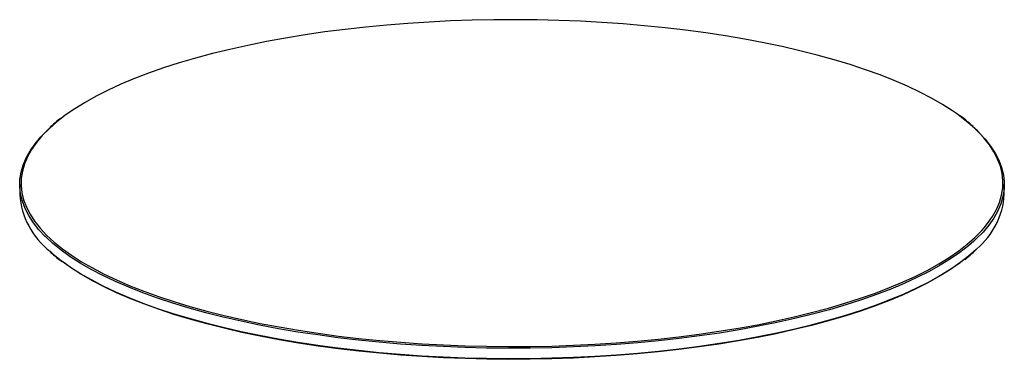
# Paper-space layout '_Dimétrica' of a CAD drawing. Header units: millimetres. Extents: x -72 to 73, y -24 to 26.
import ezdxf

# ---------------------------------------------------------------- set-up
doc = ezdxf.new("R2010")
doc.units = ezdxf.units.MM

psp = doc.layouts.new('_Dimétrica')

# ---------------------------------------------------------------- linework, layer by layer
at = {"color": 7, "linetype": 'Continuous', "lineweight": 25}
for p, q in [((-72.5, 1.7), (-72.5, 0.19)), ((72.5, 0.19), (72.5, 1.7))]:
    psp.add_line(p, q, dxfattribs=at)
at = {"color": 7, "linetype": 'Continuous', "lineweight": 25, "flags": 128}
for points in [[(65.45, 12.13), (64.87, 12.52), (63.4, 13.47), (61.8, 14.39), (60.08, 15.29), (58.24, 16.17), (56.29, 17.01), (54.23, 17.83), (52.06, 18.61), (49.79, 19.36), (47.42, 20.08), (44.96, 20.76), (42.41, 21.4), (39.78, 22.01), (37.07, 22.58), (34.29, 23.1), (31.44, 23.59), (28.53, 24.03), (25.56, 24.43), (22.55, 24.78), (19.48, 25.09), (16.39, 25.36), (13.25, 25.58), (10.1, 25.75), (6.92, 25.87), (3.73, 25.95), (0.53, 25.98), (-2.66, 25.97), (-5.86, 25.91), (-9.04, 25.8), (-12.2, 25.64), (-15.34, 25.44), (-18.45, 25.19), (-21.53, 24.89), (-24.56, 24.55), (-27.54, 24.17), (-30.47, 23.74), (-33.34, 23.27), (-36.15, 22.76), (-38.88, 22.2), (-41.54, 21.61), (-44.12, 20.98), (-46.61, 20.31), (-49.01, 19.6), (-51.31, 18.86), (-53.51, 18.09), (-55.61, 17.29), (-57.6, 16.45), (-59.48, 15.59), (-61.24, 14.7), (-62.88, 13.78), (-64.4, 12.84), (-65.79, 11.88), (-66.39, 11.43)], [(-68.75, -5.97), (-69.67, -4.99), (-70.49, -3.95), (-71.17, -2.91), (-71.71, -1.85), (-72.11, -0.79), (-72.37, 0.27), (-72.49, 1.34), (-72.47, 2.41), (-72.3, 3.48), (-72, 4.54), (-71.55, 5.6), (-70.96, 6.65), (-70.23, 7.69), (-69.37, 8.72), (-68.37, 9.74), (-68.12, 9.97)], [(67.99, 10.09), (68.72, 9.4), (69.67, 8.38), (70.49, 7.35), (71.17, 6.3), (71.71, 5.25), (72.11, 4.19), (72.37, 3.12), (72.49, 2.05), (72.47, 0.98), (72.3, -0.08), (72, -1.15), (71.55, -2.21), (70.96, -3.26), (70.23, -4.3), (69.37, -5.33), (68.37, -6.34), (67.99, -6.69)], [(-70.09, -4.03), (-69.48, -4.78), (-68.53, -5.8), (-67.44, -6.8), (-66.22, -7.79), (-64.87, -8.75), (-63.4, -9.7), (-61.8, -10.62), (-60.08, -11.52), (-58.24, -12.39), (-56.29, -13.24), (-54.23, -14.05), (-52.06, -14.84), (-49.79, -15.59), (-47.42, -16.31), (-44.96, -16.99), (-42.41, -17.63), (-39.78, -18.24), (-37.07, -18.81), (-34.29, -19.33), (-31.44, -19.82), (-28.53, -20.26), (-25.56, -20.66)], [(-25.56, -20.66), (-22.55, -21.01), (-19.48, -21.32), (-16.39, -21.59), (-13.25, -21.81), (-10.1, -21.98), (-6.92, -22.1), (-3.73, -22.18), (-0.53, -22.21), (2.66, -22.2), (5.86, -22.14), (9.04, -22.03), (12.2, -21.87), (15.34, -21.67), (18.45, -21.42), (21.53, -21.12), (24.56, -20.78), (27.54, -20.4), (30.47, -19.97), (33.34, -19.5), (36.15, -18.99), (38.88, -18.43), (41.54, -17.84), (44.12, -17.21), (46.61, -16.54), (49.01, -15.83), (51.31, -15.09), (53.51, -14.32), (55.61, -13.51), (57.6, -12.68), (59.48, -11.82), (61.24, -10.93), (62.88, -10.01), (64.4, -9.07), (65.79, -8.11), (67.05, -7.13), (68.18, -6.13), (69.18, -5.12), (69.53, -4.72)], [(-25.56, -22.54), (-28.53, -22.14), (-31.44, -21.7), (-34.29, -21.22), (-37.07, -20.69), (-39.78, -20.12), (-42.41, -19.52), (-44.96, -18.87), (-47.42, -18.19), (-49.79, -17.48), (-52.06, -16.72), (-54.23, -15.94), (-56.29, -15.12), (-58.24, -14.28), (-60.08, -13.41), (-61.8, -12.51), (-63.4, -11.59), (-64.87, -10.64), (-66.14, -9.74)], [(66.53, -9.43), (65.79, -10), (64.4, -10.96), (62.88, -11.9), (61.24, -12.81), (59.48, -13.7), (57.6, -14.57), (55.61, -15.4), (53.51, -16.21), (51.31, -16.98), (49.01, -17.72), (46.61, -18.42), (44.12, -19.09), (41.54, -19.72), (38.88, -20.32), (36.15, -20.87), (33.34, -21.38), (30.47, -21.85), (27.54, -22.28), (24.56, -22.67), (21.53, -23.01), (18.45, -23.3), (15.34, -23.55), (12.2, -23.75), (9.04, -23.91), (5.86, -24.02), (2.66, -24.08), (-0.53, -24.1), (-3.73, -24.07), (-6.92, -23.99), (-10.1, -23.86), (-13.25, -23.69), (-16.39, -23.47), (-19.48, -23.21), (-22.55, -22.9), (-25.56, -22.54)]]:
    psp.add_lwpolyline(points, dxfattribs=at)
at = {"color": 8, "linetype": 'Continuous', "lineweight": 25, "flags": 128}
for points in [[(69.53, -4.72), (70.04, -4.09), (70.76, -3.06), (71.35, -2.01), (71.8, -0.95), (72.1, 0.11), (72.27, 1.17), (72.29, 2.24), (72.17, 3.31), (71.92, 4.37), (71.52, 5.43), (70.98, 6.48), (70.3, 7.52), (69.48, 8.55), (68.53, 9.57), (67.44, 10.57), (66.22, 11.56), (65.45, 12.13)], [(-66.39, 11.43), (-67.05, 10.9), (-68.18, 9.91), (-69.18, 8.89), (-70.04, 7.87), (-70.76, 6.83), (-71.35, 5.78), (-71.8, 4.72), (-72.1, 3.66), (-72.27, 2.6), (-72.29, 1.53), (-72.17, 0.46), (-71.92, -0.6), (-71.52, -1.66), (-70.98, -2.71), (-70.3, -3.75), (-70.09, -4.03)], [(-25.63, -20.91), (-28.61, -20.51), (-31.53, -20.07), (-34.38, -19.58), (-37.17, -19.05), (-39.89, -18.48), (-42.53, -17.87), (-45.08, -17.23), (-47.55, -16.55), (-49.93, -15.83), (-52.2, -15.07), (-54.38, -14.29), (-56.44, -13.47), (-58.4, -12.62), (-60.24, -11.75), (-61.97, -10.85), (-63.57, -9.92), (-65.05, -8.97), (-66.41, -8), (-67.63, -7.01), (-68.72, -6.01), (-68.75, -5.97)], [(67.99, -6.69), (67.23, -7.35), (65.97, -8.33), (64.57, -9.29), (63.05, -10.23), (61.41, -11.15), (59.64, -12.04), (57.76, -12.91), (55.77, -13.75), (53.66, -14.55), (51.45, -15.33), (49.14, -16.07), (46.74, -16.78), (44.24, -17.45), (41.66, -18.08), (38.99, -18.68), (36.25, -19.23), (33.44, -19.75), (30.56, -20.22), (27.62, -20.65), (24.63, -21.03), (21.59, -21.37), (18.51, -21.67), (15.39, -21.92), (12.24, -22.12), (9.06, -22.28), (5.87, -22.39), (2.67, -22.45), (-0.54, -22.47), (-3.74, -22.44), (-6.94, -22.36), (-10.13, -22.23), (-13.29, -22.06), (-16.43, -21.84), (-19.54, -21.58), (-22.61, -21.26), (-25.63, -20.91)], [(-68.08, -8.12), (-67.63, -8.52), (-66.41, -9.51), (-65.05, -10.48), (-63.57, -11.43), (-61.97, -12.35), (-60.24, -13.26), (-58.4, -14.13), (-56.44, -14.98), (-54.38, -15.8), (-52.2, -16.58), (-49.93, -17.34), (-47.55, -18.05), (-45.08, -18.74), (-42.53, -19.38), (-39.89, -19.99), (-37.17, -20.56), (-34.38, -21.09), (-31.53, -21.57), (-28.61, -22.02), (-25.63, -22.42)], [(-25.63, -22.42), (-22.61, -22.77), (-19.54, -23.08), (-16.43, -23.35), (-13.29, -23.57), (-10.13, -23.74), (-6.94, -23.87), (-3.74, -23.95), (-0.54, -23.98), (2.67, -23.96), (5.87, -23.9), (9.06, -23.79), (12.24, -23.63), (15.39, -23.43), (18.51, -23.18), (21.59, -22.88), (24.63, -22.54), (27.62, -22.16), (30.56, -21.73), (33.44, -21.25), (36.25, -20.74), (38.99, -20.19), (41.66, -19.59), (44.24, -18.96), (46.74, -18.29), (49.14, -17.58), (51.45, -16.84), (53.66, -16.06), (55.77, -15.25), (57.76, -14.42), (59.64, -13.55), (61.41, -12.66), (63.05, -11.74), (64.57, -10.8), (65.97, -9.84), (67.23, -8.85), (68.37, -7.85), (68.44, -7.79)]]:
    psp.add_lwpolyline(points, dxfattribs=at)
at = {"color": 7, "linetype": 'Continuous', "lineweight": 25}
for centre, radius, start, end in [((-60.89, 1.03), 11.64, 184.1598, 231.8716), ((61.29, 0.88), 11.23, 309.5163, 356.4925)]:
    psp.add_arc(centre, radius, start, end, dxfattribs=at)
for points, knots in [([(67.92, 10.21), (67.65, 10.45), (67.03, 11.01), (66.23, 11.64), (65.67, 12.02), (65.55, 12.1)], [0, 0, 0, 0, 0.3741209, 0.8713522, 1, 1, 1, 1]), ([(-66.51, 11.39), (-66.85, 11.13), (-67.4, 10.7), (-67.87, 10.26), (-68.05, 10.09)], [0, 0, 0, 0, 0.619596, 1, 1, 1, 1]), ([(-68.01, -8.25), (-67.79, -8.45), (-67.26, -8.94), (-66.63, -9.42), (-66.27, -9.7)], [0, 0, 0, 0, 0.413995, 1, 1, 1, 1]), ([(66.71, -9.36), (67.06, -9.08), (67.65, -8.6), (68.16, -8.11), (68.37, -7.91)], [0, 0, 0, 0, 0.587374, 1, 1, 1, 1])]:
    psp.add_open_spline(points, degree=3, knots=knots, dxfattribs=at)

doc.saveas('drawing.dxf')
